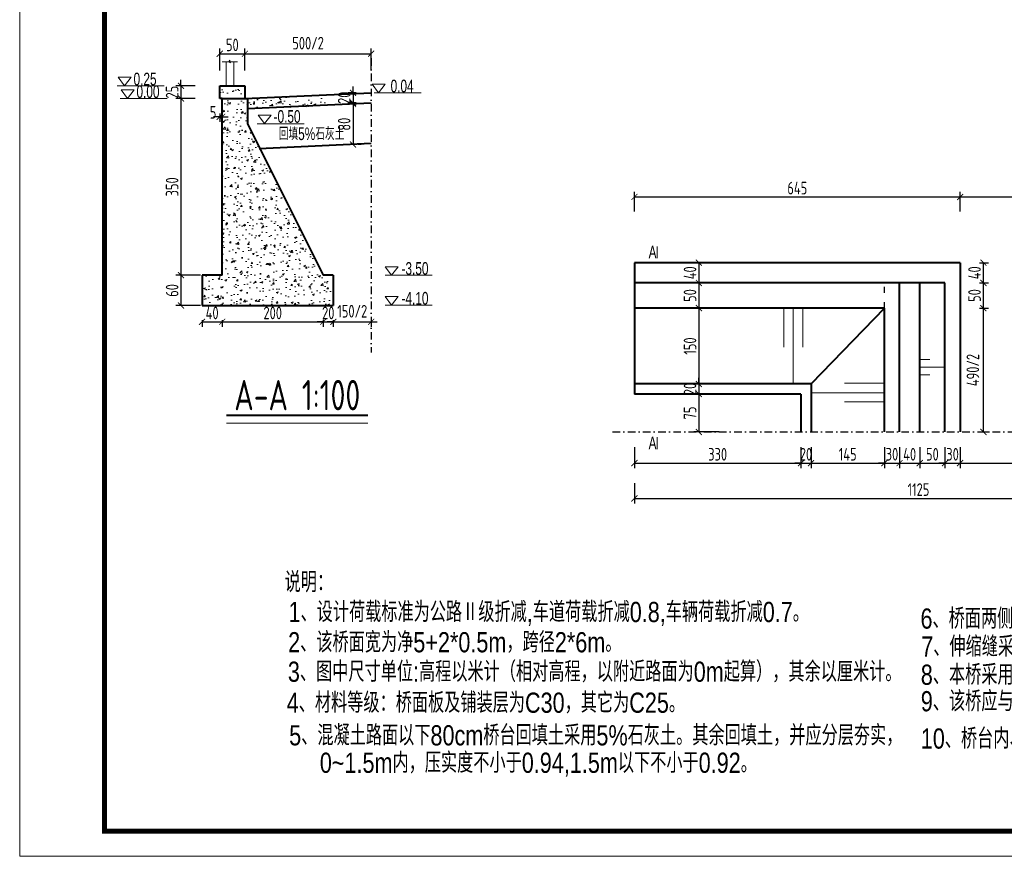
# Model space of a CAD drawing. Header units: inches. Extents: x 112594 to 193184, y 44995 to 116598.
# Tile 19 of 153: x 113439 to 115388, y 62719 to 64375. Entities that reach past the tile are written whole.
import ezdxf

# ---------------------------------------------------------------- set-up
doc = ezdxf.new("R2010")
doc.units = ezdxf.units.IN
doc.header["$MEASUREMENT"] = 0
doc.linetypes.add('ACAD_ISO03W100', pattern=[30, 12, -18])
doc.linetypes.add('DASHDOTX2', pattern=[2, 1, -0.5, 0, -0.5])
doc.layers.get('0').update_dxf_attribs({"lineweight": 15})
for name, color, linetype, lineweight in [('BM1', 7, 'Continuous', 15), ('文字', 7, 'Continuous', 20), ('虚线', 2, 'ACAD_ISO03W100', 25), ('轮廓线', 1, 'Continuous', 40)]:
    doc.layers.add(name, color=color, linetype=linetype, lineweight=lineweight)
doc.layers.add('轴线', color=3, linetype='DASHDOTX2')
doc.styles.add('hz-e', font='hztxt_e.shx', dxfattribs={"width": 0.75, "bigfont": 'hztxt.shx'})
doc.styles.add('HZTXT', font='tssdeng.shx', dxfattribs={"width": 0.75, "bigfont": 'hztxt.shx'})
doc.styles.get("Standard").update_dxf_attribs({"font": 'hztxt_e.shx', "width": 0.7, "bigfont": 'hztxt.shx'})
doc.dimstyles.new('3', dxfattribs={"dimtxt": 25, "dimasz": 12, "dimexe": 10, "dimexo": 30, "dimgap": 5, "dimtad": 1, "dimdec": 0, "dimzin": 0, "dimdsep": 46, "dimtxsty": 'HZTXT', "dimblk": 'ARCHTICK', "dimcen": 0, "dimclrt": 7, "dimazin": 2, "dimtfac": 1, "dimtdec": 0, "dimtix": 1, "dimtmove": 2, "dimatfit": 3, "dimfxl": 250, "dimtolj": 1, "dimtzin": 0, "dimarcsym": 0})

# ---------------------------------------------------------------- blocks, each defined once
blk = doc.blocks.new('_ArchTick')
at = {"color": 0, "linetype": 'ByBlock', "const_width": 0.15}
blk.add_lwpolyline([(-0.5, -0.5), (0.5, 0.5)], dxfattribs=at)
blk = doc.blocks.new('*D433')
at = {"color": 0, "lineweight": -2}
for p, q in [((114655.9, 63995.2), (114655.9, 64034.4)), ((115300.9, 63995.2), (115300.9, 64034.4)), ((114655.9, 64024.4), (115300.9, 64024.4))]:
    blk.add_line(p, q, dxfattribs=at)
at = {"color": 0, "lineweight": -2, "xscale": 12, "yscale": 12, "zscale": 12, "rotation": 180}
blk.add_blockref('_ArchTick', (114655.9, 64024.4), dxfattribs=at)
at = {"color": 0, "lineweight": -2, "xscale": 12, "yscale": 12, "zscale": 12}
blk.add_blockref('_ArchTick', (115300.9, 64024.4), dxfattribs=at)
at = {"color": 7, "insert": (114978.4, 64041.9), "char_height": 25, "attachment_point": 5, "style": 'HZTXT'}
blk.add_mtext('\\A1;645', dxfattribs=at)
blk = doc.blocks.new('*D436')
at = {"color": 0, "lineweight": -2}
for p, q in [((114655.9, 63529.2), (114655.9, 63487.5)), ((114985.6, 63529.2), (114985.6, 63487.5)), ((114655.9, 63497.5), (114985.6, 63497.5))]:
    blk.add_line(p, q, dxfattribs=at)
at = {"color": 0, "lineweight": -2, "xscale": 12, "yscale": 12, "zscale": 12, "rotation": 180}
blk.add_blockref('_ArchTick', (114655.9, 63497.5), dxfattribs=at)
at = {"color": 0, "lineweight": -2, "xscale": 12, "yscale": 12, "zscale": 12}
blk.add_blockref('_ArchTick', (114985.6, 63497.5), dxfattribs=at)
at = {"color": 7, "insert": (114820.7, 63515), "char_height": 25, "attachment_point": 5, "style": 'HZTXT'}
blk.add_mtext('\\A1;330', dxfattribs=at)
blk = doc.blocks.new('*D437')
at = {"color": 0, "lineweight": -2}
for p, q in [((114985.6, 63529.2), (114985.6, 63487.5)), ((115005.6, 63529.2), (115005.6, 63487.5)), ((114985.6, 63497.5), (114973.6, 63497.5)), ((114985.6, 63497.5), (115005.6, 63497.5)), ((115005.6, 63497.5), (115017.6, 63497.5))]:
    blk.add_line(p, q, dxfattribs=at)
at = {"color": 0, "lineweight": -2, "xscale": 12, "yscale": 12, "zscale": 12}
blk.add_blockref('_ArchTick', (114985.6, 63497.5), dxfattribs=at)
at = {"color": 0, "lineweight": -2, "xscale": 12, "yscale": 12, "zscale": 12, "rotation": 180}
blk.add_blockref('_ArchTick', (115005.6, 63497.5), dxfattribs=at)
at = {"color": 7, "insert": (114995.6, 63515), "char_height": 25, "attachment_point": 5, "style": 'HZTXT'}
blk.add_mtext('\\A1;20', dxfattribs=at)
blk = doc.blocks.new('*D502')
at = {"color": 0, "lineweight": -2}
for p, q in [((115005.6, 63529.2), (115005.6, 63487.5)), ((115150.9, 63529.2), (115150.9, 63487.5)), ((115005.6, 63497.5), (115150.9, 63497.5))]:
    blk.add_line(p, q, dxfattribs=at)
at = {"color": 0, "lineweight": -2, "xscale": 12, "yscale": 12, "zscale": 12, "rotation": 180}
blk.add_blockref('_ArchTick', (115005.6, 63497.5), dxfattribs=at)
at = {"color": 0, "lineweight": -2, "xscale": 12, "yscale": 12, "zscale": 12}
blk.add_blockref('_ArchTick', (115150.9, 63497.5), dxfattribs=at)
at = {"color": 7, "insert": (115078.2, 63515), "char_height": 25, "attachment_point": 5, "style": 'HZTXT'}
blk.add_mtext('\\A1;145', dxfattribs=at)
blk = doc.blocks.new('*D503')
at = {"color": 0, "lineweight": -2}
for p, q in [((115150.9, 63529.2), (115150.9, 63487.5)), ((115180.9, 63529.2), (115180.9, 63487.5)), ((115150.9, 63497.5), (115138.9, 63497.5)), ((115150.9, 63497.5), (115180.9, 63497.5)), ((115180.9, 63497.5), (115192.9, 63497.5))]:
    blk.add_line(p, q, dxfattribs=at)
at = {"color": 0, "lineweight": -2, "xscale": 12, "yscale": 12, "zscale": 12}
blk.add_blockref('_ArchTick', (115150.9, 63497.5), dxfattribs=at)
at = {"color": 0, "lineweight": -2, "xscale": 12, "yscale": 12, "zscale": 12, "rotation": 180}
blk.add_blockref('_ArchTick', (115180.9, 63497.5), dxfattribs=at)
at = {"color": 7, "insert": (115165.9, 63515), "char_height": 25, "attachment_point": 5, "style": 'HZTXT'}
blk.add_mtext('\\A1;30', dxfattribs=at)
blk = doc.blocks.new('*D438')
at = {"color": 0, "lineweight": -2}
for p, q in [((115180.9, 63529.2), (115180.9, 63487.5)), ((115220.9, 63529.2), (115220.9, 63487.5)), ((115180.9, 63497.5), (115220.9, 63497.5))]:
    blk.add_line(p, q, dxfattribs=at)
at = {"color": 0, "lineweight": -2, "xscale": 12, "yscale": 12, "zscale": 12, "rotation": 180}
blk.add_blockref('_ArchTick', (115180.9, 63497.5), dxfattribs=at)
at = {"color": 0, "lineweight": -2, "xscale": 12, "yscale": 12, "zscale": 12}
blk.add_blockref('_ArchTick', (115220.9, 63497.5), dxfattribs=at)
at = {"color": 7, "insert": (115200.9, 63515), "char_height": 25, "attachment_point": 5, "style": 'HZTXT'}
blk.add_mtext('\\A1;40', dxfattribs=at)
blk = doc.blocks.new('*D504')
at = {"color": 0, "lineweight": -2}
for p, q in [((115220.9, 63529.2), (115220.9, 63487.5)), ((115270.9, 63529.2), (115270.9, 63487.5)), ((115220.9, 63497.5), (115270.9, 63497.5))]:
    blk.add_line(p, q, dxfattribs=at)
at = {"color": 0, "lineweight": -2, "xscale": 12, "yscale": 12, "zscale": 12, "rotation": 180}
blk.add_blockref('_ArchTick', (115220.9, 63497.5), dxfattribs=at)
at = {"color": 0, "lineweight": -2, "xscale": 12, "yscale": 12, "zscale": 12}
blk.add_blockref('_ArchTick', (115270.9, 63497.5), dxfattribs=at)
at = {"color": 7, "insert": (115245.9, 63515), "char_height": 25, "attachment_point": 5, "style": 'HZTXT'}
blk.add_mtext('\\A1;50', dxfattribs=at)
blk = doc.blocks.new('*D439')
at = {"color": 0, "lineweight": -2}
for p, q in [((114655.9, 63457.5), (114655.9, 63417.6)), ((115780.9, 63457.5), (115780.9, 63417.6)), ((114655.9, 63427.6), (115780.9, 63427.6))]:
    blk.add_line(p, q, dxfattribs=at)
at = {"color": 0, "lineweight": -2, "xscale": 12, "yscale": 12, "zscale": 12, "rotation": 180}
blk.add_blockref('_ArchTick', (114655.9, 63427.6), dxfattribs=at)
at = {"color": 0, "lineweight": -2, "xscale": 12, "yscale": 12, "zscale": 12}
blk.add_blockref('_ArchTick', (115780.9, 63427.6), dxfattribs=at)
at = {"color": 7, "insert": (115218.4, 63445.1), "char_height": 25, "attachment_point": 5, "style": 'HZTXT'}
blk.add_mtext('\\A1;1125', dxfattribs=at)
blk = doc.blocks.new('*D441')
at = {"color": 0, "lineweight": -2}
for p, q in [((114783.5, 63654.2), (114783.5, 63666.2)), ((114823.7, 63654.2), (114773.5, 63654.2)), ((114783.5, 63654.2), (114783.5, 63634.2)), ((114823.7, 63634.2), (114773.5, 63634.2)), ((114783.5, 63634.2), (114783.5, 63622.2))]:
    blk.add_line(p, q, dxfattribs=at)
at = {"color": 0, "lineweight": -2, "xscale": 12, "yscale": 12, "zscale": 12}
for p, rotation in [((114783.5, 63654.2), 270), ((114783.5, 63634.2), 90)]:
    blk.add_blockref('_ArchTick', p, dxfattribs=dict(at, rotation=rotation))
at = {"color": 7, "insert": (114766, 63644.2), "char_height": 25, "attachment_point": 5, "rotation": 90, "style": 'HZTXT'}
blk.add_mtext('\\A1;20', dxfattribs=at)
blk = doc.blocks.new('*D442')
at = {"color": 0, "lineweight": -2}
for p, q in [((114823.7, 63634.2), (114773.5, 63634.2)), ((114783.5, 63634.2), (114783.5, 63559.2)), ((114823.7, 63559.2), (114773.5, 63559.2))]:
    blk.add_line(p, q, dxfattribs=at)
at = {"color": 0, "lineweight": -2, "xscale": 12, "yscale": 12, "zscale": 12}
for p, rotation in [((114783.5, 63634.2), 90), ((114783.5, 63559.2), 270)]:
    blk.add_blockref('_ArchTick', p, dxfattribs=dict(at, rotation=rotation))
at = {"color": 7, "insert": (114766, 63596.7), "char_height": 25, "attachment_point": 5, "rotation": 90, "style": 'HZTXT'}
blk.add_mtext('\\A1;75', dxfattribs=at)
blk = doc.blocks.new('*D444')
at = {"color": 0, "lineweight": -2}
for p, q in [((115339.5, 63804.2), (115356.9, 63804.2)), ((115346.9, 63559.2), (115346.9, 63804.2)), ((115339.5, 63559.2), (115356.9, 63559.2))]:
    blk.add_line(p, q, dxfattribs=at)
at = {"color": 0, "lineweight": -2, "xscale": 12, "yscale": 12, "zscale": 12}
for p, rotation in [((115346.9, 63804.2), 90), ((115346.9, 63559.2), 270)]:
    blk.add_blockref('_ArchTick', p, dxfattribs=dict(at, rotation=rotation))
at = {"color": 7, "insert": (115326.1, 63681.7), "char_height": 25, "attachment_point": 5, "rotation": 90, "style": 'HZTXT'}
blk.add_mtext('\\A1;490/2', dxfattribs=at)
blk = doc.blocks.new('*D445')
at = {"color": 0, "lineweight": -2}
for p, q in [((115339.5, 63854.2), (115356.9, 63854.2)), ((115346.9, 63804.2), (115346.9, 63854.2)), ((115339.5, 63804.2), (115356.9, 63804.2))]:
    blk.add_line(p, q, dxfattribs=at)
at = {"color": 0, "lineweight": -2, "xscale": 12, "yscale": 12, "zscale": 12}
for p, rotation in [((115346.9, 63854.2), 90), ((115346.9, 63804.2), 270)]:
    blk.add_blockref('_ArchTick', p, dxfattribs=dict(at, rotation=rotation))
at = {"color": 7, "insert": (115329.4, 63829.2), "char_height": 25, "attachment_point": 5, "rotation": 90, "style": 'HZTXT'}
blk.add_mtext('\\A1;50', dxfattribs=at)
blk = doc.blocks.new('*D446')
at = {"color": 0, "lineweight": -2}
for p, q in [((115339.5, 63894.2), (115356.9, 63894.2)), ((115346.9, 63854.2), (115346.9, 63894.2)), ((115339.5, 63854.2), (115356.9, 63854.2))]:
    blk.add_line(p, q, dxfattribs=at)
at = {"color": 0, "lineweight": -2, "xscale": 12, "yscale": 12, "zscale": 12}
for p, rotation in [((115346.9, 63894.2), 90), ((115346.9, 63854.2), 270)]:
    blk.add_blockref('_ArchTick', p, dxfattribs=dict(at, rotation=rotation))
at = {"color": 7, "insert": (115329.4, 63874.2), "char_height": 25, "attachment_point": 5, "rotation": 90, "style": 'HZTXT'}
blk.add_mtext('\\A1;40', dxfattribs=at)
blk = doc.blocks.new('*D471')
at = {"color": 0, "lineweight": -2}
for p, q in [((115300.9, 63995.2), (115300.9, 64034.4)), ((115645.9, 63986.7), (115645.9, 64034.4)), ((115300.9, 64024.4), (115645.9, 64024.4))]:
    blk.add_line(p, q, dxfattribs=at)
at = {"color": 0, "lineweight": -2, "xscale": 12, "yscale": 12, "zscale": 12, "rotation": 180}
blk.add_blockref('_ArchTick', (115300.9, 64024.4), dxfattribs=at)
at = {"color": 0, "lineweight": -2, "xscale": 12, "yscale": 12, "zscale": 12}
blk.add_blockref('_ArchTick', (115645.9, 64024.4), dxfattribs=at)
at = {"color": 7, "insert": (115473.4, 64041.9), "char_height": 25, "attachment_point": 5, "style": 'HZTXT'}
blk.add_mtext('\\A1;345', dxfattribs=at)
blk = doc.blocks.new('*D474')
at = {"color": 0, "lineweight": -2}
for p, q in [((115300.9, 63529.2), (115300.9, 63487.5)), ((115645.9, 63529.2), (115645.9, 63487.5)), ((115300.9, 63497.5), (115645.9, 63497.5))]:
    blk.add_line(p, q, dxfattribs=at)
at = {"color": 0, "lineweight": -2, "xscale": 12, "yscale": 12, "zscale": 12, "rotation": 180}
blk.add_blockref('_ArchTick', (115300.9, 63497.5), dxfattribs=at)
at = {"color": 0, "lineweight": -2, "xscale": 12, "yscale": 12, "zscale": 12}
blk.add_blockref('_ArchTick', (115645.9, 63497.5), dxfattribs=at)
at = {"color": 7, "insert": (115473.4, 63515), "char_height": 25, "attachment_point": 5, "style": 'HZTXT'}
blk.add_mtext('\\A1;345', dxfattribs=at)
blk = doc.blocks.new('*D476')
at = {"color": 0, "lineweight": -2}
for p, q in [((114823.7, 63804.2), (114773.5, 63804.2)), ((114783.5, 63804.2), (114783.5, 63654.2)), ((114823.7, 63654.2), (114773.5, 63654.2))]:
    blk.add_line(p, q, dxfattribs=at)
at = {"color": 0, "lineweight": -2, "xscale": 12, "yscale": 12, "zscale": 12}
for p, rotation in [((114783.5, 63804.2), 90), ((114783.5, 63654.2), 270)]:
    blk.add_blockref('_ArchTick', p, dxfattribs=dict(at, rotation=rotation))
at = {"color": 7, "insert": (114766, 63729.2), "char_height": 25, "attachment_point": 5, "rotation": 90, "style": 'HZTXT'}
blk.add_mtext('\\A1;150', dxfattribs=at)
blk = doc.blocks.new('*D477')
at = {"color": 0, "lineweight": -2}
for p, q in [((114823.7, 63854.2), (114773.5, 63854.2)), ((114783.5, 63854.2), (114783.5, 63804.2)), ((114823.7, 63804.2), (114773.5, 63804.2))]:
    blk.add_line(p, q, dxfattribs=at)
at = {"color": 0, "lineweight": -2, "xscale": 12, "yscale": 12, "zscale": 12}
for p, rotation in [((114783.5, 63854.2), 90), ((114783.5, 63804.2), 270)]:
    blk.add_blockref('_ArchTick', p, dxfattribs=dict(at, rotation=rotation))
at = {"color": 7, "insert": (114766, 63829.2), "char_height": 25, "attachment_point": 5, "rotation": 90, "style": 'HZTXT'}
blk.add_mtext('\\A1;50', dxfattribs=at)
blk = doc.blocks.new('*D478')
at = {"color": 0, "lineweight": -2}
for p, q in [((114823.7, 63894.2), (114773.5, 63894.2)), ((114783.5, 63894.2), (114783.5, 63854.2)), ((114823.7, 63854.2), (114773.5, 63854.2))]:
    blk.add_line(p, q, dxfattribs=at)
at = {"color": 0, "lineweight": -2, "xscale": 12, "yscale": 12, "zscale": 12}
for p, rotation in [((114783.5, 63894.2), 90), ((114783.5, 63854.2), 270)]:
    blk.add_blockref('_ArchTick', p, dxfattribs=dict(at, rotation=rotation))
at = {"color": 7, "insert": (114766, 63874.2), "char_height": 25, "attachment_point": 5, "rotation": 90, "style": 'HZTXT'}
blk.add_mtext('\\A1;40', dxfattribs=at)
blk = doc.blocks.new('*D409')
at = {"color": 0, "lineweight": -2}
for p, q in [((115270.9, 63529.2), (115270.9, 63487.5)), ((115300.9, 63529.2), (115300.9, 63487.5)), ((115270.9, 63497.5), (115258.9, 63497.5)), ((115270.9, 63497.5), (115300.9, 63497.5)), ((115300.9, 63497.5), (115312.9, 63497.5))]:
    blk.add_line(p, q, dxfattribs=at)
at = {"color": 0, "lineweight": -2, "xscale": 12, "yscale": 12, "zscale": 12}
blk.add_blockref('_ArchTick', (115270.9, 63497.5), dxfattribs=at)
at = {"color": 0, "lineweight": -2, "xscale": 12, "yscale": 12, "zscale": 12, "rotation": 180}
blk.add_blockref('_ArchTick', (115300.9, 63497.5), dxfattribs=at)
at = {"color": 7, "insert": (115285.9, 63515), "char_height": 25, "attachment_point": 5, "style": 'HZTXT'}
blk.add_mtext('\\A1;30', dxfattribs=at)
blk = doc.blocks.new('*D519')
at = {"color": 0, "lineweight": -2}
for p, q in [((113757.9, 64244.3), (113757.9, 64256.3)), ((113786.3, 64244.3), (113747.9, 64244.3)), ((113757.9, 64244.3), (113757.9, 64219.3)), ((113786.3, 64219.3), (113747.9, 64219.3)), ((113757.9, 64219.3), (113757.9, 64207.3))]:
    blk.add_line(p, q, dxfattribs=at)
at = {"color": 0, "lineweight": -2, "xscale": 12, "yscale": 12, "zscale": 12}
for p, rotation in [((113757.9, 64244.3), 270), ((113757.9, 64219.3), 90)]:
    blk.add_blockref('_ArchTick', p, dxfattribs=dict(at, rotation=rotation))
at = {"color": 7, "insert": (113740.4, 64231.8), "char_height": 25, "attachment_point": 5, "rotation": 90, "style": 'HZTXT'}
blk.add_mtext('\\A1;25', dxfattribs=at)
blk = doc.blocks.new('*D520')
at = {"color": 0, "lineweight": -2}
for p, q in [((113786.3, 64219.3), (113747.9, 64219.3)), ((113757.9, 64219.3), (113757.9, 63869.3)), ((113796.3, 63869.3), (113747.9, 63869.3))]:
    blk.add_line(p, q, dxfattribs=at)
at = {"color": 0, "lineweight": -2, "xscale": 12, "yscale": 12, "zscale": 12}
for p, rotation in [((113757.9, 64219.3), 90), ((113757.9, 63869.3), 270)]:
    blk.add_blockref('_ArchTick', p, dxfattribs=dict(at, rotation=rotation))
at = {"color": 7, "insert": (113740.4, 64044.3), "char_height": 25, "attachment_point": 5, "rotation": 90, "style": 'HZTXT'}
blk.add_mtext('\\A1;350', dxfattribs=at)
blk = doc.blocks.new('*D521')
at = {"color": 0, "lineweight": -2}
for p, q in [((113796.3, 63869.3), (113747.9, 63869.3)), ((113757.9, 63869.3), (113757.9, 63809.3)), ((113796.3, 63809.3), (113747.9, 63809.3))]:
    blk.add_line(p, q, dxfattribs=at)
at = {"color": 0, "lineweight": -2, "xscale": 12, "yscale": 12, "zscale": 12}
for p, rotation in [((113757.9, 63869.3), 90), ((113757.9, 63809.3), 270)]:
    blk.add_blockref('_ArchTick', p, dxfattribs=dict(at, rotation=rotation))
at = {"color": 7, "insert": (113740.4, 63839.3), "char_height": 25, "attachment_point": 5, "rotation": 90, "style": 'HZTXT'}
blk.add_mtext('\\A1;60', dxfattribs=at)
blk = doc.blocks.new('三角形')
at = {"layer": '轮廓线', "color": 0, "lineweight": 20}
for p, q in [((24441.9, 199232.1), (24477.5, 199232.1)), ((24459.3, 199208.6), (24441.9, 199232.1)), ((24477.5, 199232.1), (24459.3, 199208.6))]:
    blk.add_line(p, q, dxfattribs=at)
blk = doc.blocks.new('*D526')
at = {"color": 0, "lineweight": -2}
for p, q in [((114104.6, 64230.6), (114088.6, 64230.6)), ((114098.6, 64230.6), (114098.6, 64242.6)), ((114098.6, 64230.6), (114098.6, 64210.6)), ((114104.6, 64210.6), (114088.6, 64210.6)), ((114098.6, 64210.6), (114098.6, 64198.6))]:
    blk.add_line(p, q, dxfattribs=at)
at = {"color": 0, "lineweight": -2, "xscale": 12, "yscale": 12, "zscale": 12}
for p, rotation in [((114098.6, 64230.6), 270), ((114098.6, 64210.6), 90)]:
    blk.add_blockref('_ArchTick', p, dxfattribs=dict(at, rotation=rotation))
at = {"color": 7, "insert": (114081.1, 64220.6), "char_height": 25, "attachment_point": 5, "rotation": 90, "style": 'HZTXT'}
blk.add_mtext('\\A1;20', dxfattribs=at)
blk = doc.blocks.new('*D522')
at = {"color": 0, "lineweight": -2}
for p, q in [((113834.6, 64274.3), (113834.6, 64317.8)), ((113834.6, 64307.8), (113884.6, 64307.8)), ((113884.6, 64274.3), (113884.6, 64317.8))]:
    blk.add_line(p, q, dxfattribs=at)
at = {"color": 0, "lineweight": -2, "xscale": 12, "yscale": 12, "zscale": 12, "rotation": 180}
blk.add_blockref('_ArchTick', (113834.6, 64307.8), dxfattribs=at)
at = {"color": 0, "lineweight": -2, "xscale": 12, "yscale": 12, "zscale": 12}
blk.add_blockref('_ArchTick', (113884.6, 64307.8), dxfattribs=at)
at = {"color": 7, "insert": (113859.6, 64325.3), "char_height": 25, "attachment_point": 5, "style": 'HZTXT'}
blk.add_mtext('\\A1;50', dxfattribs=at)
blk = doc.blocks.new('*D527')
at = {"color": 0, "lineweight": -2}
for p, q in [((113834.6, 64189.3), (113834.6, 64173)), ((113839.6, 64189.3), (113839.6, 64173)), ((113834.6, 64183), (113822.6, 64183)), ((113834.6, 64183), (113839.6, 64183)), ((113839.6, 64183), (113851.6, 64183))]:
    blk.add_line(p, q, dxfattribs=at)
at = {"color": 0, "lineweight": -2, "xscale": 12, "yscale": 12, "zscale": 12}
blk.add_blockref('_ArchTick', (113834.6, 64183), dxfattribs=at)
at = {"color": 0, "lineweight": -2, "xscale": 12, "yscale": 12, "zscale": 12, "rotation": 180}
blk.add_blockref('_ArchTick', (113839.6, 64183), dxfattribs=at)
at = {"color": 7, "insert": (113821.5, 64191.8), "char_height": 25, "attachment_point": 5, "style": 'HZTXT'}
blk.add_mtext('\\A1;5', dxfattribs=at)
blk = doc.blocks.new('*D528')
at = {"color": 0, "lineweight": -2}
for p, q in [((113884.6, 64274.3), (113884.6, 64317.8)), ((113884.6, 64307.8), (114134.6, 64307.8)), ((114134.6, 64274.3), (114134.6, 64317.8))]:
    blk.add_line(p, q, dxfattribs=at)
at = {"color": 0, "lineweight": -2, "xscale": 12, "yscale": 12, "zscale": 12, "rotation": 180}
blk.add_blockref('_ArchTick', (113884.6, 64307.8), dxfattribs=at)
at = {"color": 0, "lineweight": -2, "xscale": 12, "yscale": 12, "zscale": 12}
blk.add_blockref('_ArchTick', (114134.6, 64307.8), dxfattribs=at)
at = {"color": 7, "insert": (114009.6, 64328.7), "char_height": 25, "attachment_point": 5, "style": 'HZTXT'}
blk.add_mtext('\\A1;500/2', dxfattribs=at)
blk = doc.blocks.new('*D523')
at = {"color": 0, "lineweight": -2}
for p, q in [((113799.6, 63780.3), (113799.6, 63767.2)), ((113839.6, 63780.3), (113839.6, 63767.2)), ((113799.6, 63777.2), (113839.6, 63777.2))]:
    blk.add_line(p, q, dxfattribs=at)
at = {"color": 0, "lineweight": -2, "xscale": 12, "yscale": 12, "zscale": 12, "rotation": 180}
blk.add_blockref('_ArchTick', (113799.6, 63777.2), dxfattribs=at)
at = {"color": 0, "lineweight": -2, "xscale": 12, "yscale": 12, "zscale": 12}
blk.add_blockref('_ArchTick', (113839.6, 63777.2), dxfattribs=at)
at = {"color": 7, "insert": (113819.6, 63794.7), "char_height": 25, "attachment_point": 5, "style": 'HZTXT'}
blk.add_mtext('\\A1;40', dxfattribs=at)
blk = doc.blocks.new('*D524')
at = {"color": 0, "lineweight": -2}
for p, q in [((113839.6, 63780.3), (113839.6, 63767.2)), ((114039.6, 63780.3), (114039.6, 63767.2)), ((113839.6, 63777.2), (114039.6, 63777.2))]:
    blk.add_line(p, q, dxfattribs=at)
at = {"color": 0, "lineweight": -2, "xscale": 12, "yscale": 12, "zscale": 12, "rotation": 180}
blk.add_blockref('_ArchTick', (113839.6, 63777.2), dxfattribs=at)
at = {"color": 0, "lineweight": -2, "xscale": 12, "yscale": 12, "zscale": 12}
blk.add_blockref('_ArchTick', (114039.6, 63777.2), dxfattribs=at)
at = {"color": 7, "insert": (113939.6, 63794.7), "char_height": 25, "attachment_point": 5, "style": 'HZTXT'}
blk.add_mtext('\\A1;200', dxfattribs=at)
blk = doc.blocks.new('*D525')
at = {"color": 0, "lineweight": -2}
for p, q in [((114059.6, 63780.3), (114059.6, 63767.2)), ((114134.6, 63780.3), (114134.6, 63767.2)), ((114059.6, 63777.2), (114047.6, 63777.2)), ((114059.6, 63777.2), (114134.6, 63777.2)), ((114134.6, 63777.2), (114146.6, 63777.2))]:
    blk.add_line(p, q, dxfattribs=at)
at = {"color": 0, "lineweight": -2, "xscale": 12, "yscale": 12, "zscale": 12}
blk.add_blockref('_ArchTick', (114059.6, 63777.2), dxfattribs=at)
at = {"color": 0, "lineweight": -2, "xscale": 12, "yscale": 12, "zscale": 12, "rotation": 180}
blk.add_blockref('_ArchTick', (114134.6, 63777.2), dxfattribs=at)
at = {"color": 7, "insert": (114097.1, 63798.1), "char_height": 25, "attachment_point": 5, "style": 'HZTXT'}
blk.add_mtext('\\A1;150/2', dxfattribs=at)
blk = doc.blocks.new('*D529')
at = {"color": 0, "lineweight": -2}
for p, q in [((114039.6, 63781.3), (114039.6, 63767.2)), ((114059.6, 63779.3), (114059.6, 63767.2)), ((114039.6, 63777.2), (114027.6, 63777.2)), ((114039.6, 63777.2), (114059.6, 63777.2)), ((114059.6, 63777.2), (114071.6, 63777.2))]:
    blk.add_line(p, q, dxfattribs=at)
at = {"color": 0, "lineweight": -2, "xscale": 12, "yscale": 12, "zscale": 12}
blk.add_blockref('_ArchTick', (114039.6, 63777.2), dxfattribs=at)
at = {"color": 0, "lineweight": -2, "xscale": 12, "yscale": 12, "zscale": 12, "rotation": 180}
blk.add_blockref('_ArchTick', (114059.6, 63777.2), dxfattribs=at)
at = {"color": 7, "insert": (114049.6, 63794.7), "char_height": 25, "attachment_point": 5, "style": 'HZTXT'}
blk.add_mtext('\\A1;20', dxfattribs=at)
blk = doc.blocks.new('*D2116')
at = {"color": 0, "lineweight": -2}
for p, q in [((114098.6, 64208.3), (114098.6, 64128.2)), ((114114, 64208.3), (114108.6, 64208.3)), ((114114.6, 64128.2), (114108.6, 64128.2))]:
    blk.add_line(p, q, dxfattribs=at)
at = {"color": 0, "lineweight": -2, "xscale": 12, "yscale": 12, "zscale": 12}
for p, rotation in [((114098.6, 64208.3), 90), ((114098.6, 64128.2), 270)]:
    blk.add_blockref('_ArchTick', p, dxfattribs=dict(at, rotation=rotation))
at = {"color": 7, "insert": (114081.1, 64168.3), "char_height": 25, "attachment_point": 5, "rotation": 90, "style": 'HZTXT'}
blk.add_mtext('\\A1;80', dxfattribs=at)

msp = doc.modelspace()

# ---------------------------------------------------------------- hatches: boundary and pattern name
h = msp.add_hatch()
h.set_pattern_fill('AR-CONC', color=256, scale=5, style=0)
h.set_pattern_definition([(50, (66781.547, -36280.877), (35.863009, -3.137607), [3.75, -41.25]), (355, (66781.547, -36280.877), (-6.937567, 37.609607), [3, -33]), (100.4514, (66784.535, -36281.14), (28.925469, 34.471977), [3.18701, -35.057106]), (46.1842, (66781.547, -36270.877), (53.362052, -8.27595), [5.625, -61.875]), (96.6356, (66785.994, -36271.567), (46.733135, 48.705894), [4.780514, -52.58565]), (351.1842, (66781.547, -36270.88), (46.733097, 48.70593), [4.5, -49.5]), (21, (66786.547, -36273.377), (29.8453526, -20.1309445), [3.75, -41.25]), (326, (66786.547, -36273.377), (12.165767, 36.257502), [3, -33]), (71.4514, (66789.034, -36275.055), (42.011131, 16.126525), [3.18701, -35.057106]), (37.5, (66781.547, -36280.877), (0.6079928, 16.6446927), [0, -32.6, 0, -33.5, 0, -33.125]), (7.5, (66781.547, -36280.877), (13.153477, 19.7205856), [0, -19.1, 0, -31.85, 0, -12.625]), (327.5, (66770.397, -36280.877), (26.6911218, -1.1277436), [0, -12.5, 0, -39, 0, -51.75]), (317.5, (66765.397, -36280.877), (29.1593085, 5.005249), [0, -16.25, 0, -25.9, 0, -36.75])])
h.paths.add_polyline_path([(113834.61126, 64244.32912), (113834.61126, 64219.32912), (113839.61126, 64219.32912), (113884.61126, 64219.32912), (113884.61126, 64244.32912)])
h = msp.add_hatch()
h.set_pattern_fill('AR-CONC', color=256, scale=5, style=0)
h.set_pattern_definition([(50, (0, 0), (35.863009, -3.137607), [3.75, -41.25]), (355, (0, 0), (-6.937567, 37.609607), [3, -33]), (100.4514, (2.99, -0.26), (28.925469, 34.471977), [3.18701, -35.057106]), (46.1842, (0, 10), (53.362052, -8.27595), [5.625, -61.875]), (96.6356, (4.447, 9.31), (46.733135, 48.705894), [4.780514, -52.58565]), (351.1842, (0, 10), (46.733097, 48.70593), [4.5, -49.5]), (21, (5, 7.5), (29.8453526, -20.1309445), [3.75, -41.25]), (326, (5, 7.5), (12.165767, 36.257502), [3, -33]), (71.4514, (7.487, 5.822), (42.011131, 16.126525), [3.18701, -35.057106]), (37.5, (0, 0), (0.6079928, 16.6446927), [0, -32.6, 0, -33.5, 0, -33.125]), (7.5, (0, 0), (13.1534769, 19.7205856), [0, -19.1, 0, -31.85, 0, -12.625]), (327.5, (-11.15, 0), (26.6911218, -1.1277436), [0, -12.5, 0, -39, 0, -51.75]), (317.5, (-16.15, 0), (29.1593085, 5.005249), [0, -16.25, 0, -25.9, 0, -36.75])])
h.paths.add_polyline_path([(113889.61126, 64169.32912), (113889.61126, 64219.32912), (113839.61126, 64219.32912), (113839.61126, 63869.32912), (113799.61126, 63869.32912), (113799.61126, 63809.32912), (114059.61126, 63809.32912), (114059.61126, 63869.32912), (114039.61126, 63869.32912)])
h = msp.add_hatch()
h.set_pattern_fill('AR-CONC', color=256, scale=5, style=0)
h.set_pattern_definition([(50, (66781.547, -34795.877), (35.863009, -3.137607), [3.75, -41.25]), (355, (66781.547, -34795.877), (-6.937567, 37.609607), [3, -33]), (100.4514, (66784.535, -34796.14), (28.925469, 34.471977), [3.18701, -35.057106]), (46.1842, (66781.547, -34785.877), (53.362052, -8.27595), [5.625, -61.875]), (96.6356, (66785.994, -34786.567), (46.733135, 48.705894), [4.780514, -52.58565]), (351.1842, (66781.547, -34785.88), (46.733097, 48.70593), [4.5, -49.5]), (21, (66786.547, -34788.377), (29.845353, -20.1309445), [3.75, -41.25]), (326, (66786.547, -34788.377), (12.165767, 36.257502), [3, -33]), (71.4514, (66789.034, -34790.055), (42.011131, 16.126525), [3.18701, -35.057106]), (37.5, (66781.547, -34795.877), (0.6079928, 16.6446927), [0, -32.6, 0, -33.5, 0, -33.125]), (7.5, (66781.547, -34795.877), (13.153477, 19.7205856), [0, -19.1, 0, -31.85, 0, -12.625]), (327.5, (66770.397, -34795.877), (26.6911218, -1.1277436), [0, -12.5, 0, -39, 0, -51.75]), (317.5, (66765.397, -34795.877), (29.1593085, 5.005249), [0, -16.25, 0, -25.9, 0, -36.75])])
h.paths.add_polyline_path([(114047.07143, 64213.2611), (114045.67988, 64214.54938), (114048.90319, 64214.54938), (114047.07143, 64215.96645), (114047.07143, 64223.43835), (113889.61126, 64219.45559), (113889.61126, 64199.45559), (114047.07143, 64203.43835)])

# ---------------------------------------------------------------- linework, layer by layer
for p, q in [((113847.60297, 64291.98996), (113839.26259, 64291.98996)), ((113839.26259, 64291.98996), (113852.45924, 64291.98996)), ((113847.60297, 64244.32912), (113847.60297, 64291.98996)), ((113852.45924, 64291.98996), (113854.68964, 64295.07077)), ((113854.68964, 64295.07077), (113854.68964, 64289.94365)), ((113854.68964, 64289.94365), (113856.79568, 64291.98996)), ((113856.79568, 64291.98996), (113870.05535, 64291.98996)), ((113862.60297, 64244.32912), (113862.60297, 64291.98996)), ((113724.83905, 64244.32912), (113631.57186, 64244.32912)), ((114233.89441, 64230.55324), (114140.62722, 64230.55324)), ((113730.63303, 64219.32912), (113637.36584, 64219.32912)), ((114002.14016, 64169.32912), (113908.87297, 64169.32912)), ((114701.10934, 63903.14744), (114701.10934, 63926.45946)), ((114255.4961, 63869.32912), (114162.22892, 63869.32912)), ((114255.4961, 63810.30034), (114162.22892, 63810.30034)), ((114951.55788, 63804.21096), (114951.55788, 63726.95525)), ((114970.52922, 63804.21096), (114970.52922, 63654.21096)), ((114989.50057, 63804.21096), (114989.50057, 63726.95525)), ((115220.85978, 63702.27087), (115240.85978, 63702.27087)), ((115220.85978, 63687.27087), (115270.85978, 63687.27087)), ((115220.85978, 63672.27087), (115240.85978, 63672.27087)), ((115150.85978, 63655.45752), (115071.77377, 63655.45752)), ((115005.56177, 63636.43994), (115150.85978, 63636.43994)), ((115150.85978, 63618.49625), (115071.77377, 63618.49625)), ((113848.09518, 63576.73136), (114127.77507, 63576.73136)), ((114701.10934, 63525.30125), (114701.10934, 63548.61327)), ((121924.19669, 62719.30555), (113438.54004, 62719.30555))]:
    msp.add_line(p, q)
at = {"layer": 'BM1', "linetype": 'Continuous'}
msp.add_line((113438.54004, 65719.60862), (113438.54004, 62719.30555), dxfattribs=at)
at = {"layer": 'BM1', "color": 0, "linetype": 'Continuous', "const_width": 9.99898}
msp.add_lwpolyline([(113606.38414, 62769.30045), (113606.38414, 65639.30763), (117631.37347, 65639.30763), (117631.37347, 62769.30045)], close=True, dxfattribs=at)
at = {"layer": '虚线'}
msp.add_line((115150.85978, 63804.21096), (115150.85978, 63854.21096), dxfattribs=at)
at = {"layer": '轮廓线'}
for p, q in [((113834.61126, 64219.32912), (113834.61126, 64244.32912)), ((113834.61126, 64244.32912), (113884.61126, 64244.32912)), ((113884.61126, 64244.32912), (113884.61126, 64219.32912)), ((113884.61126, 64219.32912), (114134.61126, 64230.55324)), ((113839.61126, 64219.32912), (113834.61126, 64219.32912)), ((113839.61126, 63869.32912), (113839.61126, 64219.32912)), ((113839.61126, 64219.32912), (113889.61126, 64219.32912)), ((113889.61126, 64219.32912), (113889.61126, 64169.32912)), ((113889.61126, 64199.45559), (114134.61126, 64210.57837)), ((113889.61126, 64169.32912), (114039.61126, 63869.32912)), ((113913.07871, 64120.43859), (114134.61126, 64130.49597)), ((115300.85978, 63894.21096), (114655.85978, 63894.21096)), ((114655.85978, 63894.21096), (114655.85978, 63634.21096)), ((115300.85978, 63894.21096), (115300.85978, 63559.21096)), ((113799.61126, 63869.32912), (113799.61126, 63809.32912)), ((113839.61126, 63869.32912), (113799.61126, 63869.32912)), ((114059.61126, 63869.32912), (114039.61126, 63869.32912)), ((114059.61126, 63869.32912), (114059.61126, 63809.32912)), ((115270.85978, 63854.21096), (114655.85978, 63854.21096)), ((115180.85978, 63559.21096), (115180.85978, 63854.21096)), ((115220.85978, 63559.21096), (115220.85978, 63854.21096)), ((115270.85978, 63559.21096), (115270.85978, 63854.21096)), ((113799.61126, 63809.32912), (114059.61126, 63809.32912)), ((113799.61126, 63809.32912), (114059.61126, 63809.32912)), ((115150.85978, 63804.21096), (114655.85978, 63804.21096)), ((115150.85978, 63804.21096), (115005.56177, 63654.21096)), ((115150.85978, 63559.21096), (115150.85978, 63804.21096)), ((115005.56177, 63654.21096), (114655.85978, 63654.21096)), ((115005.56177, 63654.21096), (115005.56177, 63559.21096)), ((114985.56177, 63634.21096), (114655.85978, 63634.21096)), ((114985.56177, 63634.21096), (114985.56177, 63559.21096)), ((113848.09518, 63592.3171), (114127.77507, 63592.3171))]:
    msp.add_line(p, q, dxfattribs=at)
at = {"layer": '轴线', "ltscale": 15}
for p, q in [((114134.61126, 64298.69243), (114134.61126, 63716.57311)), ((114612.58011, 63559.21096), (117000.2331, 63559.21096))]:
    msp.add_line(p, q, dxfattribs=at)

# ---------------------------------------------------------------- block references
at = {"xscale": 0.7200000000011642, "yscale": 0.7200000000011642, "zscale": 0.7200000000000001}
for p in [(96035.31325, -79185.82848), (96538.16747, -79199.60436), (96041.10723, -79210.82848), (96312.61437, -79260.82848), (96564.03793, -79560.82848), (96564.03793, -79619.85726)]:
    msp.add_blockref('三角形', p, dxfattribs=at)

# ---------------------------------------------------------------- texts
at = {"width": 0.7}
for s, p in [('0.25', (113664.03879, 64245.1863)), ('0.04', (114173.09415, 64231.41043)), ('0.00', (113669.83277, 64220.1863)), ('-0.50', (113941.33991, 64171.13903)), ('回填5%%%石灰土', (113951.50137, 64136.85211)), ('-3.50', (114194.69585, 63870.29752)), ('-4.10', (114194.69585, 63811.26874))]:
    msp.add_text(s, height=25, dxfattribs=at).set_placement(p)
at = {"style": 'hz-e', "width": 0.8}
for s, p in [('说明：', (113963.15575, 63242.01861)), ('1、设计荷载标准为公路Ⅱ级折减,车道荷载折减0.8,车辆荷载折减0.7。', (113970.91576, 63182.84694)), ('6、桥面两侧设置%%c10cm@400PVC泄水管。', (115222.34711, 63169.89002)), ('2、该桥面宽为净5+2*0.5m，跨径2*6m。', (113970.15993, 63122.98611)), ('7、伸缩缝采用三毡二油嵌缝，现浇板下垫2cm四毡三油支座。', (115223.87823, 63114.53923)), ('3、图中尺寸单位:高程以米计（相对高程，以附近路面为0m起算），其余以厘米计。', (113969.61035, 63064.6664)), ('8、本桥采用花板栏杆，具体见详图。', (115222.99195, 63058.70077)), ('4、材料等级：桥面板及铺装层为C30，其它为C25。', (113967.35215, 63003.34672)), ('9、该桥应与两端道路顺接，桥面高程据实调整。', (115222.99195, 63006.27805)), ('5、混凝土路面以下80cm桥台回填土采用5%%%石灰土。其余回填土，并应分层夯实，', (113972.18862, 62938.75453)), ('10、桥台内、外采用C25混凝土护砌，厚15cm，下设砂石垫层15cm；格梗尺寸为30*50cm。', (115222.96531, 62932.37851)), ('0~1.5m内，压实度不小于0.94,1.5m以下不小于0.92。', (114032.88238, 62884.482))]:
    msp.add_text(s, height=40, dxfattribs=at).set_placement(p)
at = {"char_height": 25, "width": 13.9714388, "attachment_point": 1}
for insert in [(114683.94788, 63927.59991), (114683.94788, 63549.75371)]:
    msp.add_mtext('A', dxfattribs=dict(at, insert=insert))
at = {"layer": '文字', "style": 'HZTXT', "width": 0.75}
msp.add_text('A-A 1:100', height=60, dxfattribs=at).set_placement((113863.43604, 63602.07256))

# ---------------------------------------------------------------- dimensions: what is measured, and where the dimension line sits
for base, p1, p2, text, picture, middle in [((114134.61126, 64307.848), (113884.61126, 64244.32912), (114134.61126, 64244.32912), '500/2', '*D528', (114009.61126, 64328.71338)), ((114134.61126, 63777.20035), (114059.61126, 63810.30034), (114134.61126, 63810.30034), '150/2', '*D525', (114097.11126, 63798.06574))]:
    dim = msp.add_linear_dim(base=base, p1=p1, p2=p2, text=text, dimstyle='3')
    dim.commit()
    dim.dimension.update_dxf_attribs({"geometry": picture, "text_midpoint": middle})
for base, p1, p2, picture, middle in [((113884.61126, 64307.848), (113834.61126, 64244.32912), (113884.61126, 64244.32912), '*D522', (113859.61126, 64325.348)), ((115300.85978, 64024.38865), (114655.85978, 63965.17073), (115300.85978, 63965.17073), '*D433', (114978.35978, 64041.88865)), ((115645.85913, 64024.38865), (115300.85978, 63965.17073), (115645.85913, 63956.66327), '*D471', (115473.35946, 64041.88865)), ((113839.61126, 63777.20035), (113799.61126, 63810.30034), (113839.61126, 63810.30034), '*D523', (113819.61126, 63794.70035)), ((114039.61126, 63777.20035), (113839.61126, 63810.30034), (114039.61126, 63810.30034), '*D524', (113939.61126, 63794.70035)), ((114059.61126, 63777.20035), (114039.61126, 63811.27157), (114059.61126, 63809.32912), '*D529', (114049.61126, 63794.70035)), ((114985.56177, 63497.51554), (114655.85978, 63559.21096), (114985.56177, 63559.21096), '*D436', (114820.71077, 63515.01554)), ((115005.56177, 63497.51554), (114985.56177, 63559.21096), (115005.56177, 63559.21096), '*D437', (114995.56177, 63515.01554)), ((115150.85978, 63497.51554), (115005.56177, 63559.21096), (115150.85978, 63559.21096), '*D502', (115078.21077, 63515.01554)), ((115180.85978, 63497.51554), (115150.85978, 63559.21096), (115180.85978, 63559.21096), '*D503', (115165.85978, 63515.01554)), ((115220.85978, 63497.51554), (115180.85978, 63559.21096), (115220.85978, 63559.21096), '*D438', (115200.85978, 63515.01554)), ((115270.85978, 63497.51554), (115220.85978, 63559.21096), (115270.85978, 63559.21096), '*D504', (115245.85978, 63515.01554)), ((115300.85978, 63497.51554), (115270.85978, 63559.21096), (115300.85978, 63559.21096), '*D409', (115285.85978, 63515.01554)), ((115645.85978, 63497.51554), (115300.85978, 63559.21096), (115645.85978, 63559.21096), '*D474', (115473.35978, 63515.01554)), ((115780.85978, 63427.60308), (114655.85978, 63487.51554), (115780.85978, 63487.51554), '*D439', (115218.35978, 63445.10308))]:
    dim = msp.add_linear_dim(base=base, p1=p1, p2=p2, dimstyle='3')
    dim.commit()
    dim.dimension.update_dxf_attribs({"geometry": picture, "text_midpoint": middle})
for base, p1, p2, picture, middle in [((113757.91431, 64219.32912), (113816.31479, 64244.32912), (113816.31479, 64219.32912), '*D519', (113740.41431, 64231.82912)), ((113757.91431, 63869.32912), (113816.31479, 64219.32912), (113826.31479, 63869.32912), '*D520', (113740.41431, 64044.32912)), ((114098.56623, 64128.22602), (114084.02744, 64208.28191), (114084.61126, 64128.22602), '*D2116', (114081.06623, 64168.25397)), ((114783.53868, 63854.21096), (114853.6562, 63894.21096), (114853.6562, 63854.21096), '*D478', (114766.03868, 63874.21096)), ((115346.91883, 63894.21096), (115309.45684, 63854.21096), (115309.45684, 63894.21096), '*D446', (115329.41883, 63874.21096)), ((113757.91431, 63809.32912), (113826.31479, 63869.32912), (113826.31479, 63809.32912), '*D521', (113740.41431, 63839.32912)), ((114783.53868, 63804.21096), (114853.6562, 63854.21096), (114853.6562, 63804.21096), '*D477', (114766.03868, 63829.21096)), ((115346.91883, 63854.21096), (115309.45684, 63804.21096), (115309.45684, 63854.21096), '*D445', (115329.41883, 63829.21096)), ((114783.53868, 63654.21096), (114853.6562, 63804.21096), (114853.6562, 63654.21096), '*D476', (114766.03868, 63729.21096)), ((114783.53868, 63634.21096), (114853.6562, 63654.21096), (114853.6562, 63634.21096), '*D441', (114766.03868, 63644.21096)), ((114783.53868, 63559.21096), (114853.6562, 63634.21096), (114853.6562, 63559.21096), '*D442', (114766.03868, 63596.71096))]:
    dim = msp.add_linear_dim(base=base, p1=p1, p2=p2, angle=90, dimstyle='3')
    dim.commit()
    dim.dimension.update_dxf_attribs({"geometry": picture, "text_midpoint": middle})
dim = msp.add_aligned_dim(p1=(114134.61126, 64230.55324), p2=(114134.61126, 64210.55324), distance=-36.04503, dimstyle='3')
dim.commit()
dim.dimension.update_dxf_attribs({"geometry": '*D526', "text_midpoint": (114081.06623, 64220.55324)})
dim = msp.add_linear_dim(base=(113839.61126, 64183.04707), p1=(113834.61126, 64219.32912), p2=(113839.61126, 64219.32912), dimstyle='3')
dim.commit()
dim.dimension.update_dxf_attribs({"geometry": '*D527', "text_midpoint": (113821.50643, 64191.79707), "dimtype": 160})
dim = msp.add_linear_dim(base=(115346.91883, 63804.21096), p1=(115309.45684, 63559.21096), p2=(115309.45684, 63804.21096), angle=90, text='<>/2', dimstyle='3', override={"dimlfac": 2})
dim.commit()
dim.dimension.update_dxf_attribs({"geometry": '*D444', "text_midpoint": (115326.05345, 63681.71096)})

doc.saveas('drawing.dxf')
